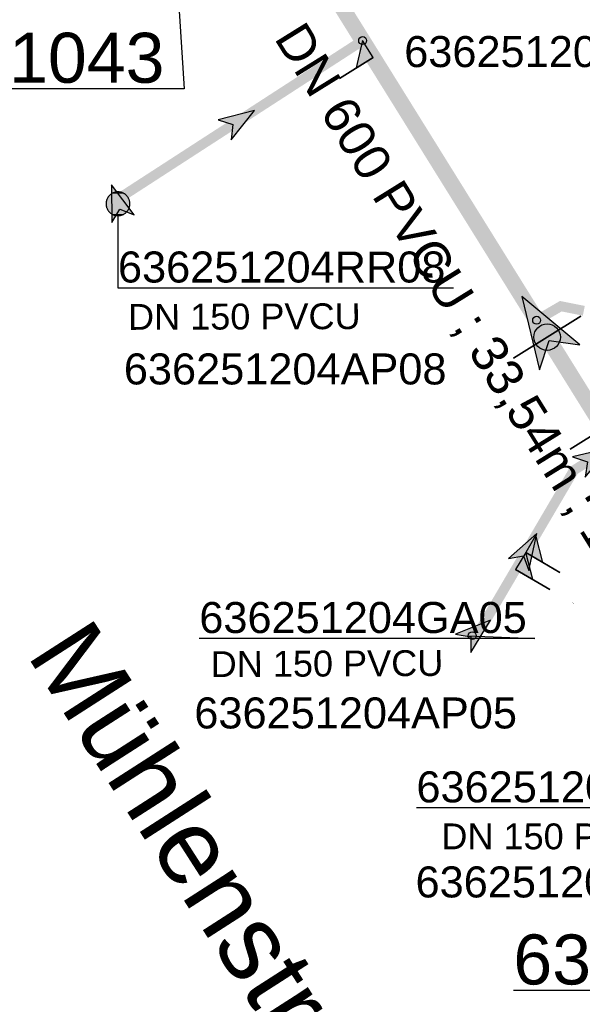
# Model space of a CAD drawing. Extents: x 356718 to 357658, y 5762241 to 5762615.
# Tile 13 of 157: x 356938 to 356952, y 5762337 to 5762361. Entities that reach past the tile are written whole.
import ezdxf
from ezdxf.enums import TextEntityAlignment as Align

# ---------------------------------------------------------------- set-up
doc = ezdxf.new("R2010")
doc.units = 0
doc.header["$MEASUREMENT"] = 0
doc.linetypes.add('AUSGEZOGEN', pattern=[0])
doc.linetypes.add('STRICHPUNKT', pattern=[5, 2, -1, 1, -1])
doc.layers.get('0').update_dxf_attribs({"linetype": 'AUSGEZOGEN'})
for name, color, linetype, true_color in [('111_00131_Symbol', 7, 'AUSGEZOGEN', 0x000000), ('114_00133_Schachtnummer', 7, 'AUSGEZOGEN', 0x000000), ('114_10392_Schachtnummer', 7, 'AUSGEZOGEN', 0x000000), ('121_10376_Haltungen_Mischwasser', 6, 'STRICHPUNKT', 0xff00ff), ('121_10399_Haltungen_Mischwasser', 6, 'STRICHPUNKT', 0xff00ff), ('123_00048_Fliessrichtungspfeil', 7, 'AUSGEZOGEN', 0x000000), ('123_00137_Fliessrichtungspfeil', 7, 'AUSGEZOGEN', 0x000000), ('124_10395_Standard1', 7, 'AUSGEZOGEN', 0x000000), ('124_10626_Standard__Laenge____1', 7, 'AUSGEZOGEN', 0x000000), ('141_10677_Stutzen__alle__aus_DW', 7, 'AUSGEZOGEN', 0x000000), ('141_10868_Stutzen__141_', 7, 'AUSGEZOGEN', 0x000000), ('156_10394_Strassennamen_1_500', 7, 'AUSGEZOGEN', 0x000000)]:
    doc.layers.add(name, color=color, linetype=linetype, true_color=true_color)
doc.styles.add('ARIAL', font='arial.ttf', dxfattribs={"height": 1.5})
doc.styles.get("Standard").update_dxf_attribs({"font": 'arial.ttf', "height": 1})

# ---------------------------------------------------------------- blocks, each defined once
blk = doc.blocks.new('RR')
at = {"color": 0, "linetype": 'AUSGEZOGEN'}
blk.add_lwpolyline([(0.3, 0), (0.3, 0.013), (0.299, 0.025), (0.298, 0.038), (0.296, 0.05), (0.293, 0.063), (0.29, 0.075), (0.287, 0.087), (0.283, 0.099), (0.279, 0.111), (0.274, 0.123), (0.268, 0.134), (0.262, 0.145), (0.256, 0.156), (0.249, 0.167), (0.242, 0.177), (0.234, 0.187), (0.226, 0.197), (0.218, 0.206), (0.209, 0.215), (0.199, 0.224), (0.19, 0.232), (0.18, 0.24), (0.17, 0.247), (0.159, 0.254), (0.148, 0.261), (0.137, 0.267), (0.126, 0.272), (0.114, 0.277), (0.102, 0.282), (0.09, 0.286), (0.078, 0.29), (0.066, 0.293), (0.053, 0.295), (0.041, 0.297), (0.028, 0.299), (0.016, 0.3), (0.003, 0.3), (-0.009, 0.3), (-0.022, 0.299), (-0.035, 0.298), (-0.047, 0.296), (-0.06, 0.294), (-0.072, 0.291), (-0.084, 0.288), (-0.096, 0.284), (-0.108, 0.28), (-0.12, 0.275), (-0.131, 0.27), (-0.143, 0.264), (-0.154, 0.258), (-0.164, 0.251), (-0.175, 0.244), (-0.185, 0.236), (-0.195, 0.228), (-0.204, 0.22), (-0.213, 0.211), (-0.222, 0.202), (-0.23, 0.192), (-0.238, 0.182), (-0.246, 0.172), (-0.253, 0.162), (-0.259, 0.151), (-0.265, 0.14), (-0.271, 0.129), (-0.276, 0.117), (-0.281, 0.105), (-0.285, 0.093), (-0.289, 0.081), (-0.292, 0.069), (-0.295, 0.057), (-0.297, 0.044), (-0.298, 0.032), (-0.299, 0.019), (-0.3, 0.006), (-0.3, -0.006), (-0.299, -0.019), (-0.298, -0.032), (-0.297, -0.044), (-0.295, -0.057), (-0.292, -0.069), (-0.289, -0.081), (-0.285, -0.093), (-0.281, -0.105), (-0.276, -0.117), (-0.271, -0.129), (-0.265, -0.14), (-0.259, -0.151), (-0.253, -0.162), (-0.246, -0.172), (-0.238, -0.182), (-0.23, -0.192), (-0.222, -0.202), (-0.213, -0.211), (-0.204, -0.22), (-0.195, -0.228), (-0.185, -0.236), (-0.175, -0.244), (-0.164, -0.251), (-0.154, -0.258), (-0.143, -0.264), (-0.131, -0.27), (-0.12, -0.275), (-0.108, -0.28), (-0.096, -0.284), (-0.084, -0.288), (-0.072, -0.291), (-0.06, -0.294), (-0.047, -0.296), (-0.035, -0.298), (-0.022, -0.299), (-0.009, -0.3), (0.003, -0.3), (0.016, -0.3), (0.028, -0.299), (0.041, -0.297), (0.053, -0.295), (0.066, -0.293), (0.078, -0.29), (0.09, -0.286), (0.102, -0.282), (0.114, -0.277), (0.126, -0.272), (0.137, -0.267), (0.148, -0.261), (0.159, -0.254), (0.17, -0.247), (0.18, -0.24), (0.19, -0.232), (0.199, -0.224), (0.209, -0.215), (0.218, -0.206), (0.226, -0.197), (0.234, -0.187), (0.242, -0.177), (0.249, -0.167), (0.256, -0.156), (0.262, -0.145), (0.268, -0.134), (0.274, -0.123), (0.279, -0.111), (0.283, -0.099), (0.287, -0.087), (0.29, -0.075), (0.293, -0.063), (0.296, -0.05), (0.298, -0.038), (0.299, -0.025), (0.3, -0.013), (0.3, 0), (0.3, 0)], close=True, dxfattribs=at)
blk.add_lwpolyline([(0.3, 0), (0.3, 0.013), (0.299, 0.025), (0.298, 0.038), (0.296, 0.05), (0.293, 0.063), (0.29, 0.075), (0.287, 0.087), (0.283, 0.099), (0.279, 0.111), (0.274, 0.123), (0.268, 0.134), (0.262, 0.145), (0.256, 0.156), (0.249, 0.167), (0.242, 0.177), (0.234, 0.187), (0.226, 0.197), (0.218, 0.206), (0.209, 0.215), (0.199, 0.224), (0.19, 0.232), (0.18, 0.24), (0.17, 0.247), (0.159, 0.254), (0.148, 0.261), (0.137, 0.267), (0.126, 0.272), (0.114, 0.277), (0.102, 0.282), (0.09, 0.286), (0.078, 0.29), (0.066, 0.293), (0.053, 0.295), (0.041, 0.297), (0.028, 0.299), (0.016, 0.3), (0.003, 0.3), (-0.009, 0.3), (-0.022, 0.299), (-0.035, 0.298), (-0.047, 0.296), (-0.06, 0.294), (-0.072, 0.291), (-0.084, 0.288), (-0.096, 0.284), (-0.108, 0.28), (-0.12, 0.275), (-0.131, 0.27), (-0.143, 0.264), (-0.154, 0.258), (-0.164, 0.251), (-0.175, 0.244), (-0.185, 0.236), (-0.195, 0.228), (-0.204, 0.22), (-0.213, 0.211), (-0.222, 0.202), (-0.23, 0.192), (-0.238, 0.182), (-0.246, 0.172), (-0.253, 0.162), (-0.259, 0.151), (-0.265, 0.14), (-0.271, 0.129), (-0.276, 0.117), (-0.281, 0.105), (-0.285, 0.093), (-0.289, 0.081), (-0.292, 0.069), (-0.295, 0.057), (-0.297, 0.044), (-0.298, 0.032), (-0.299, 0.019), (-0.3, 0.006), (-0.3, -0.006), (-0.299, -0.019), (-0.298, -0.032), (-0.297, -0.044), (-0.295, -0.057), (-0.292, -0.069), (-0.289, -0.081), (-0.285, -0.093), (-0.281, -0.105), (-0.276, -0.117), (-0.271, -0.129), (-0.265, -0.14), (-0.259, -0.151), (-0.253, -0.162), (-0.246, -0.172), (-0.238, -0.182), (-0.23, -0.192), (-0.222, -0.202), (-0.213, -0.211), (-0.204, -0.22), (-0.195, -0.228), (-0.185, -0.236), (-0.175, -0.244), (-0.164, -0.251), (-0.154, -0.258), (-0.143, -0.264), (-0.131, -0.27), (-0.12, -0.275), (-0.108, -0.28), (-0.096, -0.284), (-0.084, -0.288), (-0.072, -0.291), (-0.06, -0.294), (-0.047, -0.296), (-0.035, -0.298), (-0.022, -0.299), (-0.009, -0.3), (0.003, -0.3), (0.016, -0.3), (0.028, -0.299), (0.041, -0.297), (0.053, -0.295), (0.066, -0.293), (0.078, -0.29), (0.09, -0.286), (0.102, -0.282), (0.114, -0.277), (0.126, -0.272), (0.137, -0.267), (0.148, -0.261), (0.159, -0.254), (0.17, -0.247), (0.18, -0.24), (0.19, -0.232), (0.199, -0.224), (0.209, -0.215), (0.218, -0.206), (0.226, -0.197), (0.234, -0.187), (0.242, -0.177), (0.249, -0.167), (0.256, -0.156), (0.262, -0.145), (0.268, -0.134), (0.274, -0.123), (0.279, -0.111), (0.283, -0.099), (0.287, -0.087), (0.29, -0.075), (0.293, -0.063), (0.296, -0.05), (0.298, -0.038), (0.299, -0.025), (0.3, -0.013), (0.3, 0), (0.3, 0)], close=True, dxfattribs=at)
at = {"color": 0}
for points in [[(-0.169, 0.247), (0.17, 0.247), (-0.164, 0.251)], [(-0.169, 0.247), (0.17, 0.247), (-0.164, 0.251)], [(-0.164, 0.251), (0.164, 0.251), (-0.159, 0.254)], [(-0.164, 0.251), (0.164, 0.251), (-0.159, 0.254)], [(0.17, 0.247), (-0.164, 0.251), (0.164, 0.251)], [(0.17, 0.247), (-0.164, 0.251), (0.164, 0.251)], [(-0.159, 0.254), (0.159, 0.254), (-0.154, 0.258)], [(-0.159, 0.254), (0.159, 0.254), (-0.154, 0.258)], [(0.164, 0.251), (-0.159, 0.254), (0.159, 0.254)], [(0.164, 0.251), (-0.159, 0.254), (0.159, 0.254)], [(-0.154, 0.258), (0.154, 0.258), (-0.148, 0.261)], [(-0.154, 0.258), (0.154, 0.258), (-0.148, 0.261)], [(0.159, 0.254), (-0.154, 0.258), (0.154, 0.258)], [(0.159, 0.254), (-0.154, 0.258), (0.154, 0.258)], [(-0.148, 0.261), (0.148, 0.261), (-0.143, 0.264)], [(-0.148, 0.261), (0.148, 0.261), (-0.143, 0.264)], [(0.154, 0.258), (-0.148, 0.261), (0.148, 0.261)], [(0.154, 0.258), (-0.148, 0.261), (0.148, 0.261)], [(-0.143, 0.264), (0.142, 0.264), (-0.137, 0.267)], [(-0.143, 0.264), (0.142, 0.264), (-0.137, 0.267)], [(0.148, 0.261), (-0.143, 0.264), (0.142, 0.264)], [(0.148, 0.261), (-0.143, 0.264), (0.142, 0.264)], [(-0.137, 0.267), (0.137, 0.267), (-0.131, 0.27)], [(-0.137, 0.267), (0.137, 0.267), (-0.131, 0.27)], [(0.142, 0.264), (-0.137, 0.267), (0.137, 0.267)], [(0.142, 0.264), (-0.137, 0.267), (0.137, 0.267)], [(-0.131, 0.27), (0.131, 0.27), (-0.126, 0.272)], [(-0.131, 0.27), (0.131, 0.27), (-0.126, 0.272)], [(0.137, 0.267), (-0.131, 0.27), (0.131, 0.27)], [(0.137, 0.267), (-0.131, 0.27), (0.131, 0.27)], [(-0.126, 0.272), (0.126, 0.272), (-0.12, 0.275)], [(-0.126, 0.272), (0.126, 0.272), (-0.12, 0.275)], [(0.131, 0.27), (-0.126, 0.272), (0.126, 0.272)], [(0.131, 0.27), (-0.126, 0.272), (0.126, 0.272)], [(-0.12, 0.275), (0.12, 0.275), (-0.114, 0.277)], [(-0.12, 0.275), (0.12, 0.275), (-0.114, 0.277)], [(0.126, 0.272), (-0.12, 0.275), (0.12, 0.275)], [(0.126, 0.272), (-0.12, 0.275), (0.12, 0.275)], [(-0.114, 0.277), (0.114, 0.277), (-0.108, 0.28)], [(-0.114, 0.277), (0.114, 0.277), (-0.108, 0.28)], [(0.12, 0.275), (-0.114, 0.277), (0.114, 0.277)], [(0.12, 0.275), (-0.114, 0.277), (0.114, 0.277)], [(-0.108, 0.28), (0.108, 0.28), (-0.102, 0.282)], [(-0.108, 0.28), (0.108, 0.28), (-0.102, 0.282)], [(0.114, 0.277), (-0.108, 0.28), (0.108, 0.28)], [(0.114, 0.277), (-0.108, 0.28), (0.108, 0.28)], [(-0.102, 0.282), (0.102, 0.282), (-0.096, 0.284)], [(-0.102, 0.282), (0.102, 0.282), (-0.096, 0.284)], [(0.108, 0.28), (-0.102, 0.282), (0.102, 0.282)], [(0.108, 0.28), (-0.102, 0.282), (0.102, 0.282)], [(-0.096, 0.284), (0.096, 0.284), (-0.09, 0.286)], [(-0.096, 0.284), (0.096, 0.284), (-0.09, 0.286)], [(0.102, 0.282), (-0.096, 0.284), (0.096, 0.284)], [(0.102, 0.282), (-0.096, 0.284), (0.096, 0.284)], [(-0.09, 0.286), (0.09, 0.286), (-0.084, 0.288)], [(-0.09, 0.286), (0.09, 0.286), (-0.084, 0.288)], [(0.096, 0.284), (-0.09, 0.286), (0.09, 0.286)], [(0.096, 0.284), (-0.09, 0.286), (0.09, 0.286)], [(-0.084, 0.288), (0.084, 0.288), (-0.078, 0.29)], [(-0.084, 0.288), (0.084, 0.288), (-0.078, 0.29)], [(0.09, 0.286), (-0.084, 0.288), (0.084, 0.288)], [(0.09, 0.286), (-0.084, 0.288), (0.084, 0.288)], [(-0.078, 0.29), (0.078, 0.29), (-0.072, 0.291)], [(-0.078, 0.29), (0.078, 0.29), (-0.072, 0.291)], [(0.084, 0.288), (-0.078, 0.29), (0.078, 0.29)], [(0.084, 0.288), (-0.078, 0.29), (0.078, 0.29)], [(-0.072, 0.291), (0.072, 0.291), (-0.066, 0.293)], [(-0.072, 0.291), (0.072, 0.291), (-0.066, 0.293)], [(0.078, 0.29), (-0.072, 0.291), (0.072, 0.291)], [(0.078, 0.29), (-0.072, 0.291), (0.072, 0.291)], [(-0.066, 0.293), (0.066, 0.293), (-0.06, 0.294)], [(-0.066, 0.293), (0.066, 0.293), (-0.06, 0.294)], [(0.072, 0.291), (-0.066, 0.293), (0.066, 0.293)], [(0.072, 0.291), (-0.066, 0.293), (0.066, 0.293)], [(-0.06, 0.294), (0.059, 0.294), (-0.053, 0.295)], [(-0.06, 0.294), (0.059, 0.294), (-0.053, 0.295)], [(0.066, 0.293), (-0.06, 0.294), (0.059, 0.294)], [(0.066, 0.293), (-0.06, 0.294), (0.059, 0.294)], [(-0.053, 0.295), (0.053, 0.295), (-0.047, 0.296)], [(-0.053, 0.295), (0.053, 0.295), (-0.047, 0.296)], [(0.059, 0.294), (-0.053, 0.295), (0.053, 0.295)], [(0.059, 0.294), (-0.053, 0.295), (0.053, 0.295)], [(-0.047, 0.296), (0.047, 0.296), (-0.04, 0.297)], [(-0.047, 0.296), (0.047, 0.296), (-0.04, 0.297)], [(0.053, 0.295), (-0.047, 0.296), (0.047, 0.296)], [(0.053, 0.295), (-0.047, 0.296), (0.047, 0.296)], [(-0.04, 0.297), (0.041, 0.297), (-0.035, 0.298)], [(-0.04, 0.297), (0.041, 0.297), (-0.035, 0.298)], [(0.047, 0.296), (-0.04, 0.297), (0.041, 0.297)], [(0.047, 0.296), (-0.04, 0.297), (0.041, 0.297)], [(-0.035, 0.298), (0.034, 0.298), (-0.028, 0.299)], [(-0.035, 0.298), (0.034, 0.298), (-0.028, 0.299)], [(0.041, 0.297), (-0.035, 0.298), (0.034, 0.298)], [(0.041, 0.297), (-0.035, 0.298), (0.034, 0.298)], [(0.034, 0.298), (-0.028, 0.299), (0.028, 0.299)], [(-0.028, 0.299), (0.028, 0.299), (-0.022, 0.299)], [(0.034, 0.298), (-0.028, 0.299), (0.028, 0.299)], [(-0.028, 0.299), (0.028, 0.299), (-0.022, 0.299)], [(-0.022, 0.299), (0.021, 0.299), (-0.015, 0.3)], [(-0.022, 0.299), (0.021, 0.299), (-0.015, 0.3)], [(0.028, 0.299), (-0.022, 0.299), (0.021, 0.299)], [(0.028, 0.299), (-0.022, 0.299), (0.021, 0.299)], [(0.021, 0.299), (-0.015, 0.3), (0.016, 0.3)], [(-0.015, 0.3), (0.016, 0.3), (-0.009, 0.3)], [(0.021, 0.299), (-0.015, 0.3), (0.016, 0.3)], [(-0.015, 0.3), (0.016, 0.3), (-0.009, 0.3)], [(0.016, 0.3), (-0.009, 0.3), (0.007, 0.3)], [(-0.009, 0.3), (0.007, 0.3), (0.003, 0.3)], [(0.016, 0.3), (-0.009, 0.3), (0.007, 0.3)], [(-0.009, 0.3), (0.007, 0.3), (0.003, 0.3)], [(-0.3, 0.013), (0.3, 0.013), (-0.299, 0.019)], [(-0.3, 0.013), (0.3, 0.013), (-0.299, 0.019)], [(-0.3, 0.006), (0.3, 0.006), (-0.3, 0.013)], [(0.3, 0.006), (-0.3, 0.013), (0.3, 0.013)], [(-0.3, 0.006), (0.3, 0.006), (-0.3, 0.013)], [(0.3, 0.006), (-0.3, 0.013), (0.3, 0.013)], [(-0.3, 0), (0.3, 0), (-0.3, 0.006)], [(0.3, 0), (-0.3, 0.006), (0.3, 0.006)], [(-0.3, 0), (0.3, 0), (-0.3, 0.006)], [(0.3, 0), (-0.3, 0.006), (0.3, 0.006)], [(0.3, -0.006), (-0.3, -0.006), (0.3, 0)], [(-0.3, -0.006), (0.3, 0), (-0.3, 0)], [(0.3, -0.006), (-0.3, -0.006), (0.3, 0)], [(-0.3, -0.006), (0.3, 0), (-0.3, 0)], [(-0.299, 0.025), (0.299, 0.025), (-0.298, 0.032)], [(-0.299, 0.025), (0.299, 0.025), (-0.298, 0.032)], [(-0.299, 0.019), (0.299, 0.019), (-0.299, 0.025)], [(0.299, 0.019), (-0.299, 0.025), (0.299, 0.025)], [(-0.299, 0.019), (0.299, 0.019), (-0.299, 0.025)], [(0.299, 0.019), (-0.299, 0.025), (0.299, 0.025)], [(0.3, 0.013), (-0.299, 0.019), (0.299, 0.019)], [(0.3, 0.013), (-0.299, 0.019), (0.299, 0.019)], [(-0.298, 0.038), (0.298, 0.038), (-0.297, 0.044)], [(-0.298, 0.038), (0.298, 0.038), (-0.297, 0.044)], [(-0.298, 0.032), (0.298, 0.032), (-0.298, 0.038)], [(0.298, 0.032), (-0.298, 0.038), (0.298, 0.038)], [(-0.298, 0.032), (0.298, 0.032), (-0.298, 0.038)], [(0.298, 0.032), (-0.298, 0.038), (0.298, 0.038)], [(0.299, 0.025), (-0.298, 0.032), (0.298, 0.032)], [(0.299, 0.025), (-0.298, 0.032), (0.298, 0.032)], [(-0.297, 0.044), (0.297, 0.044), (-0.296, 0.05)], [(-0.297, 0.044), (0.297, 0.044), (-0.296, 0.05)], [(0.298, 0.038), (-0.297, 0.044), (0.297, 0.044)], [(0.298, 0.038), (-0.297, 0.044), (0.297, 0.044)], [(-0.296, 0.05), (0.296, 0.05), (-0.295, 0.057)], [(-0.296, 0.05), (0.296, 0.05), (-0.295, 0.057)], [(0.297, 0.044), (-0.296, 0.05), (0.296, 0.05)], [(0.297, 0.044), (-0.296, 0.05), (0.296, 0.05)], [(-0.295, 0.057), (0.295, 0.057), (-0.293, 0.063)], [(-0.295, 0.057), (0.295, 0.057), (-0.293, 0.063)], [(0.296, 0.05), (-0.295, 0.057), (0.295, 0.057)], [(0.296, 0.05), (-0.295, 0.057), (0.295, 0.057)], [(-0.293, 0.063), (0.293, 0.063), (-0.292, 0.069)], [(-0.293, 0.063), (0.293, 0.063), (-0.292, 0.069)], [(0.295, 0.057), (-0.293, 0.063), (0.293, 0.063)], [(0.295, 0.057), (-0.293, 0.063), (0.293, 0.063)], [(-0.292, 0.069), (0.292, 0.069), (-0.29, 0.075)], [(-0.292, 0.069), (0.292, 0.069), (-0.29, 0.075)], [(0.293, 0.063), (-0.292, 0.069), (0.292, 0.069)], [(0.293, 0.063), (-0.292, 0.069), (0.292, 0.069)], [(-0.29, 0.075), (0.29, 0.075), (-0.289, 0.081)], [(-0.29, 0.075), (0.29, 0.075), (-0.289, 0.081)], [(0.292, 0.069), (-0.29, 0.075), (0.29, 0.075)], [(0.292, 0.069), (-0.29, 0.075), (0.29, 0.075)], [(-0.289, 0.081), (0.289, 0.081), (-0.287, 0.087)], [(-0.289, 0.081), (0.289, 0.081), (-0.287, 0.087)], [(0.29, 0.075), (-0.289, 0.081), (0.289, 0.081)], [(0.29, 0.075), (-0.289, 0.081), (0.289, 0.081)], [(-0.287, 0.087), (0.287, 0.087), (-0.285, 0.093)], [(-0.287, 0.087), (0.287, 0.087), (-0.285, 0.093)], [(0.289, 0.081), (-0.287, 0.087), (0.287, 0.087)], [(0.289, 0.081), (-0.287, 0.087), (0.287, 0.087)], [(-0.285, 0.093), (0.285, 0.093), (-0.283, 0.099)], [(-0.285, 0.093), (0.285, 0.093), (-0.283, 0.099)], [(0.287, 0.087), (-0.285, 0.093), (0.285, 0.093)], [(0.287, 0.087), (-0.285, 0.093), (0.285, 0.093)], [(-0.283, 0.099), (0.283, 0.099), (-0.281, 0.105)], [(-0.283, 0.099), (0.283, 0.099), (-0.281, 0.105)], [(0.285, 0.093), (-0.283, 0.099), (0.283, 0.099)], [(0.285, 0.093), (-0.283, 0.099), (0.283, 0.099)], [(-0.281, 0.105), (0.281, 0.105), (-0.279, 0.111)], [(-0.281, 0.105), (0.281, 0.105), (-0.279, 0.111)], [(0.283, 0.099), (-0.281, 0.105), (0.281, 0.105)], [(0.283, 0.099), (-0.281, 0.105), (0.281, 0.105)], [(-0.279, 0.111), (0.279, 0.111), (-0.276, 0.117)], [(-0.279, 0.111), (0.279, 0.111), (-0.276, 0.117)], [(0.281, 0.105), (-0.279, 0.111), (0.279, 0.111)], [(0.281, 0.105), (-0.279, 0.111), (0.279, 0.111)], [(-0.276, 0.117), (0.276, 0.117), (-0.274, 0.123)], [(-0.276, 0.117), (0.276, 0.117), (-0.274, 0.123)], [(0.279, 0.111), (-0.276, 0.117), (0.276, 0.117)], [(0.279, 0.111), (-0.276, 0.117), (0.276, 0.117)], [(-0.274, 0.123), (0.274, 0.123), (-0.271, 0.129)], [(-0.274, 0.123), (0.274, 0.123), (-0.271, 0.129)], [(0.276, 0.117), (-0.274, 0.123), (0.274, 0.123)], [(0.276, 0.117), (-0.274, 0.123), (0.274, 0.123)], [(-0.271, 0.129), (0.271, 0.129), (-0.268, 0.134)], [(-0.271, 0.129), (0.271, 0.129), (-0.268, 0.134)], [(0.274, 0.123), (-0.271, 0.129), (0.271, 0.129)], [(0.274, 0.123), (-0.271, 0.129), (0.271, 0.129)], [(-0.268, 0.134), (0.268, 0.134), (-0.265, 0.14)], [(-0.268, 0.134), (0.268, 0.134), (-0.265, 0.14)], [(0.271, 0.129), (-0.268, 0.134), (0.268, 0.134)], [(0.271, 0.129), (-0.268, 0.134), (0.268, 0.134)], [(-0.265, 0.14), (0.265, 0.14), (-0.262, 0.145)], [(-0.265, 0.14), (0.265, 0.14), (-0.262, 0.145)], [(0.268, 0.134), (-0.265, 0.14), (0.265, 0.14)], [(0.268, 0.134), (-0.265, 0.14), (0.265, 0.14)], [(-0.262, 0.145), (0.262, 0.145), (-0.259, 0.151)], [(-0.262, 0.145), (0.262, 0.145), (-0.259, 0.151)], [(0.265, 0.14), (-0.262, 0.145), (0.262, 0.145)], [(0.265, 0.14), (-0.262, 0.145), (0.262, 0.145)], [(-0.259, 0.151), (0.259, 0.151), (-0.256, 0.156)], [(-0.259, 0.151), (0.259, 0.151), (-0.256, 0.156)], [(0.262, 0.145), (-0.259, 0.151), (0.259, 0.151)], [(0.262, 0.145), (-0.259, 0.151), (0.259, 0.151)], [(-0.256, 0.156), (0.256, 0.156), (-0.253, 0.162)], [(-0.256, 0.156), (0.256, 0.156), (-0.253, 0.162)], [(0.259, 0.151), (-0.256, 0.156), (0.256, 0.156)], [(0.259, 0.151), (-0.256, 0.156), (0.256, 0.156)], [(-0.253, 0.162), (0.253, 0.162), (-0.249, 0.167)], [(-0.253, 0.162), (0.253, 0.162), (-0.249, 0.167)], [(0.256, 0.156), (-0.253, 0.162), (0.253, 0.162)], [(0.256, 0.156), (-0.253, 0.162), (0.253, 0.162)], [(-0.249, 0.167), (0.249, 0.167), (-0.246, 0.172)], [(-0.249, 0.167), (0.249, 0.167), (-0.246, 0.172)], [(0.253, 0.162), (-0.249, 0.167), (0.249, 0.167)], [(0.253, 0.162), (-0.249, 0.167), (0.249, 0.167)], [(-0.246, 0.172), (0.246, 0.172), (-0.242, 0.177)], [(-0.246, 0.172), (0.246, 0.172), (-0.242, 0.177)], [(0.249, 0.167), (-0.246, 0.172), (0.246, 0.172)], [(0.249, 0.167), (-0.246, 0.172), (0.246, 0.172)], [(-0.242, 0.177), (0.242, 0.177), (-0.238, 0.182)], [(-0.242, 0.177), (0.242, 0.177), (-0.238, 0.182)], [(0.246, 0.172), (-0.242, 0.177), (0.242, 0.177)], [(0.246, 0.172), (-0.242, 0.177), (0.242, 0.177)], [(-0.238, 0.182), (0.238, 0.182), (-0.234, 0.187)], [(-0.238, 0.182), (0.238, 0.182), (-0.234, 0.187)], [(0.242, 0.177), (-0.238, 0.182), (0.238, 0.182)], [(0.242, 0.177), (-0.238, 0.182), (0.238, 0.182)], [(-0.234, 0.187), (0.234, 0.187), (-0.23, 0.192)], [(-0.234, 0.187), (0.234, 0.187), (-0.23, 0.192)], [(0.238, 0.182), (-0.234, 0.187), (0.234, 0.187)], [(0.238, 0.182), (-0.234, 0.187), (0.234, 0.187)], [(-0.23, 0.192), (0.23, 0.192), (-0.226, 0.197)], [(-0.23, 0.192), (0.23, 0.192), (-0.226, 0.197)], [(0.234, 0.187), (-0.23, 0.192), (0.23, 0.192)], [(0.234, 0.187), (-0.23, 0.192), (0.23, 0.192)], [(-0.226, 0.197), (0.226, 0.197), (-0.222, 0.202)], [(-0.226, 0.197), (0.226, 0.197), (-0.222, 0.202)], [(0.23, 0.192), (-0.226, 0.197), (0.226, 0.197)], [(0.23, 0.192), (-0.226, 0.197), (0.226, 0.197)], [(-0.222, 0.202), (0.222, 0.202), (-0.218, 0.206)], [(-0.222, 0.202), (0.222, 0.202), (-0.218, 0.206)], [(0.226, 0.197), (-0.222, 0.202), (0.222, 0.202)], [(0.226, 0.197), (-0.222, 0.202), (0.222, 0.202)], [(-0.218, 0.206), (0.218, 0.206), (-0.213, 0.211)], [(-0.218, 0.206), (0.218, 0.206), (-0.213, 0.211)], [(0.222, 0.202), (-0.218, 0.206), (0.218, 0.206)], [(0.222, 0.202), (-0.218, 0.206), (0.218, 0.206)], [(-0.213, 0.211), (0.213, 0.211), (-0.209, 0.215)], [(-0.213, 0.211), (0.213, 0.211), (-0.209, 0.215)], [(0.218, 0.206), (-0.213, 0.211), (0.213, 0.211)], [(0.218, 0.206), (-0.213, 0.211), (0.213, 0.211)], [(-0.209, 0.215), (0.209, 0.215), (-0.204, 0.22)], [(-0.209, 0.215), (0.209, 0.215), (-0.204, 0.22)], [(0.213, 0.211), (-0.209, 0.215), (0.209, 0.215)], [(0.213, 0.211), (-0.209, 0.215), (0.209, 0.215)], [(-0.204, 0.22), (0.204, 0.22), (-0.199, 0.224)], [(-0.204, 0.22), (0.204, 0.22), (-0.199, 0.224)], [(0.209, 0.215), (-0.204, 0.22), (0.204, 0.22)], [(0.209, 0.215), (-0.204, 0.22), (0.204, 0.22)], [(-0.199, 0.224), (0.199, 0.224), (-0.195, 0.228)], [(-0.199, 0.224), (0.199, 0.224), (-0.195, 0.228)], [(0.204, 0.22), (-0.199, 0.224), (0.199, 0.224)], [(0.204, 0.22), (-0.199, 0.224), (0.199, 0.224)], [(-0.195, 0.228), (0.195, 0.228), (-0.19, 0.232)], [(-0.195, 0.228), (0.195, 0.228), (-0.19, 0.232)], [(0.199, 0.224), (-0.195, 0.228), (0.195, 0.228)], [(0.199, 0.224), (-0.195, 0.228), (0.195, 0.228)], [(-0.19, 0.232), (0.19, 0.232), (-0.185, 0.236)], [(-0.19, 0.232), (0.19, 0.232), (-0.185, 0.236)], [(0.195, 0.228), (-0.19, 0.232), (0.19, 0.232)], [(0.195, 0.228), (-0.19, 0.232), (0.19, 0.232)], [(-0.185, 0.236), (0.185, 0.236), (-0.18, 0.24)], [(-0.185, 0.236), (0.185, 0.236), (-0.18, 0.24)], [(0.19, 0.232), (-0.185, 0.236), (0.185, 0.236)], [(0.19, 0.232), (-0.185, 0.236), (0.185, 0.236)], [(-0.18, 0.24), (0.18, 0.24), (-0.175, 0.244)], [(-0.18, 0.24), (0.18, 0.24), (-0.175, 0.244)], [(0.185, 0.236), (-0.18, 0.24), (0.18, 0.24)], [(0.185, 0.236), (-0.18, 0.24), (0.18, 0.24)], [(-0.175, 0.244), (0.175, 0.244), (-0.169, 0.247)], [(-0.175, 0.244), (0.175, 0.244), (-0.169, 0.247)], [(0.18, 0.24), (-0.175, 0.244), (0.175, 0.244)], [(0.18, 0.24), (-0.175, 0.244), (0.175, 0.244)], [(0.175, 0.244), (-0.169, 0.247), (0.17, 0.247)], [(0.175, 0.244), (-0.169, 0.247), (0.17, 0.247)], [(0.3, 0), (0.3, 0), (0.3, 0)], [(0.3, 0), (0.3, 0), (0.3, 0)], [(0.3, 0), (0.3, 0), (0.3, 0)], [(0.3, 0), (0.3, 0), (0.3, 0)], [(0.3, -0.013), (-0.3, -0.013), (0.3, -0.006)], [(-0.3, -0.013), (0.3, -0.006), (-0.3, -0.006)], [(0.3, -0.013), (-0.3, -0.013), (0.3, -0.006)], [(-0.3, -0.013), (0.3, -0.006), (-0.3, -0.006)], [(-0.299, -0.019), (0.3, -0.013), (-0.3, -0.013)], [(-0.299, -0.019), (0.3, -0.013), (-0.3, -0.013)], [(0.299, -0.019), (-0.299, -0.019), (0.3, -0.013)], [(0.299, -0.019), (-0.299, -0.019), (0.3, -0.013)], [(0.299, -0.025), (-0.299, -0.025), (0.299, -0.019)], [(-0.299, -0.025), (0.299, -0.019), (-0.299, -0.019)], [(0.299, -0.025), (-0.299, -0.025), (0.299, -0.019)], [(-0.299, -0.025), (0.299, -0.019), (-0.299, -0.019)], [(-0.298, -0.032), (0.299, -0.025), (-0.299, -0.025)], [(-0.298, -0.032), (0.299, -0.025), (-0.299, -0.025)], [(0.298, -0.032), (-0.298, -0.032), (0.299, -0.025)], [(0.298, -0.032), (-0.298, -0.032), (0.299, -0.025)], [(0.298, -0.038), (-0.298, -0.038), (0.298, -0.032)], [(-0.298, -0.038), (0.298, -0.032), (-0.298, -0.032)], [(0.298, -0.038), (-0.298, -0.038), (0.298, -0.032)], [(-0.298, -0.038), (0.298, -0.032), (-0.298, -0.032)], [(-0.297, -0.044), (0.298, -0.038), (-0.298, -0.038)], [(-0.297, -0.044), (0.298, -0.038), (-0.298, -0.038)], [(0.297, -0.044), (-0.297, -0.044), (0.298, -0.038)], [(0.297, -0.044), (-0.297, -0.044), (0.298, -0.038)], [(-0.296, -0.05), (0.297, -0.044), (-0.297, -0.044)], [(-0.296, -0.05), (0.297, -0.044), (-0.297, -0.044)], [(0.296, -0.05), (-0.296, -0.05), (0.297, -0.044)], [(0.296, -0.05), (-0.296, -0.05), (0.297, -0.044)], [(-0.295, -0.057), (0.296, -0.05), (-0.296, -0.05)], [(-0.295, -0.057), (0.296, -0.05), (-0.296, -0.05)], [(0.295, -0.057), (-0.295, -0.057), (0.296, -0.05)], [(0.295, -0.057), (-0.295, -0.057), (0.296, -0.05)], [(-0.293, -0.063), (0.295, -0.057), (-0.295, -0.057)], [(-0.293, -0.063), (0.295, -0.057), (-0.295, -0.057)], [(0.293, -0.063), (-0.293, -0.063), (0.295, -0.057)], [(0.293, -0.063), (-0.293, -0.063), (0.295, -0.057)], [(-0.292, -0.069), (0.293, -0.063), (-0.293, -0.063)], [(-0.292, -0.069), (0.293, -0.063), (-0.293, -0.063)], [(0.292, -0.069), (-0.292, -0.069), (0.293, -0.063)], [(0.292, -0.069), (-0.292, -0.069), (0.293, -0.063)], [(-0.29, -0.075), (0.292, -0.069), (-0.292, -0.069)], [(-0.29, -0.075), (0.292, -0.069), (-0.292, -0.069)], [(0.29, -0.075), (-0.29, -0.075), (0.292, -0.069)], [(0.29, -0.075), (-0.29, -0.075), (0.292, -0.069)], [(-0.289, -0.081), (0.29, -0.075), (-0.29, -0.075)], [(-0.289, -0.081), (0.29, -0.075), (-0.29, -0.075)], [(0.289, -0.081), (-0.289, -0.081), (0.29, -0.075)], [(0.289, -0.081), (-0.289, -0.081), (0.29, -0.075)], [(-0.287, -0.087), (0.289, -0.081), (-0.289, -0.081)], [(-0.287, -0.087), (0.289, -0.081), (-0.289, -0.081)], [(0.287, -0.087), (-0.287, -0.087), (0.289, -0.081)], [(0.287, -0.087), (-0.287, -0.087), (0.289, -0.081)], [(-0.285, -0.093), (0.287, -0.087), (-0.287, -0.087)], [(-0.285, -0.093), (0.287, -0.087), (-0.287, -0.087)], [(0.285, -0.093), (-0.285, -0.093), (0.287, -0.087)], [(0.285, -0.093), (-0.285, -0.093), (0.287, -0.087)], [(-0.283, -0.099), (0.285, -0.093), (-0.285, -0.093)], [(-0.283, -0.099), (0.285, -0.093), (-0.285, -0.093)], [(0.283, -0.099), (-0.283, -0.099), (0.285, -0.093)], [(0.283, -0.099), (-0.283, -0.099), (0.285, -0.093)], [(-0.281, -0.105), (0.283, -0.099), (-0.283, -0.099)], [(-0.281, -0.105), (0.283, -0.099), (-0.283, -0.099)], [(0.281, -0.105), (-0.281, -0.105), (0.283, -0.099)], [(0.281, -0.105), (-0.281, -0.105), (0.283, -0.099)], [(-0.279, -0.111), (0.281, -0.105), (-0.281, -0.105)], [(-0.279, -0.111), (0.281, -0.105), (-0.281, -0.105)], [(0.279, -0.111), (-0.279, -0.111), (0.281, -0.105)], [(0.279, -0.111), (-0.279, -0.111), (0.281, -0.105)], [(-0.276, -0.117), (0.279, -0.111), (-0.279, -0.111)], [(-0.276, -0.117), (0.279, -0.111), (-0.279, -0.111)], [(0.276, -0.117), (-0.276, -0.117), (0.279, -0.111)], [(0.276, -0.117), (-0.276, -0.117), (0.279, -0.111)], [(-0.274, -0.123), (0.276, -0.117), (-0.276, -0.117)], [(-0.274, -0.123), (0.276, -0.117), (-0.276, -0.117)], [(0.274, -0.123), (-0.274, -0.123), (0.276, -0.117)], [(0.274, -0.123), (-0.274, -0.123), (0.276, -0.117)], [(-0.271, -0.129), (0.274, -0.123), (-0.274, -0.123)], [(-0.271, -0.129), (0.274, -0.123), (-0.274, -0.123)], [(0.271, -0.129), (-0.271, -0.129), (0.274, -0.123)], [(0.271, -0.129), (-0.271, -0.129), (0.274, -0.123)], [(-0.268, -0.134), (0.271, -0.129), (-0.271, -0.129)], [(-0.268, -0.134), (0.271, -0.129), (-0.271, -0.129)], [(0.268, -0.134), (-0.268, -0.134), (0.271, -0.129)], [(0.268, -0.134), (-0.268, -0.134), (0.271, -0.129)], [(-0.265, -0.14), (0.268, -0.134), (-0.268, -0.134)], [(-0.265, -0.14), (0.268, -0.134), (-0.268, -0.134)], [(0.265, -0.14), (-0.265, -0.14), (0.268, -0.134)], [(0.265, -0.14), (-0.265, -0.14), (0.268, -0.134)], [(-0.262, -0.145), (0.265, -0.14), (-0.265, -0.14)], [(-0.262, -0.145), (0.265, -0.14), (-0.265, -0.14)], [(0.262, -0.145), (-0.262, -0.145), (0.265, -0.14)], [(0.262, -0.145), (-0.262, -0.145), (0.265, -0.14)], [(-0.259, -0.151), (0.262, -0.145), (-0.262, -0.145)], [(-0.259, -0.151), (0.262, -0.145), (-0.262, -0.145)], [(0.259, -0.151), (-0.259, -0.151), (0.262, -0.145)], [(0.259, -0.151), (-0.259, -0.151), (0.262, -0.145)], [(-0.256, -0.156), (0.259, -0.151), (-0.259, -0.151)], [(-0.256, -0.156), (0.259, -0.151), (-0.259, -0.151)], [(0.256, -0.156), (-0.256, -0.156), (0.259, -0.151)], [(0.256, -0.156), (-0.256, -0.156), (0.259, -0.151)], [(-0.253, -0.162), (0.256, -0.156), (-0.256, -0.156)], [(-0.253, -0.162), (0.256, -0.156), (-0.256, -0.156)], [(0.253, -0.162), (-0.253, -0.162), (0.256, -0.156)], [(0.253, -0.162), (-0.253, -0.162), (0.256, -0.156)], [(-0.249, -0.167), (0.253, -0.162), (-0.253, -0.162)], [(-0.249, -0.167), (0.253, -0.162), (-0.253, -0.162)], [(0.249, -0.167), (-0.249, -0.167), (0.253, -0.162)], [(0.249, -0.167), (-0.249, -0.167), (0.253, -0.162)], [(-0.246, -0.172), (0.249, -0.167), (-0.249, -0.167)], [(-0.246, -0.172), (0.249, -0.167), (-0.249, -0.167)], [(0.246, -0.172), (-0.246, -0.172), (0.249, -0.167)], [(0.246, -0.172), (-0.246, -0.172), (0.249, -0.167)], [(-0.242, -0.177), (0.246, -0.172), (-0.246, -0.172)], [(-0.242, -0.177), (0.246, -0.172), (-0.246, -0.172)], [(0.242, -0.177), (-0.242, -0.177), (0.246, -0.172)], [(0.242, -0.177), (-0.242, -0.177), (0.246, -0.172)], [(-0.238, -0.182), (0.242, -0.177), (-0.242, -0.177)], [(-0.238, -0.182), (0.242, -0.177), (-0.242, -0.177)], [(0.238, -0.182), (-0.238, -0.182), (0.242, -0.177)], [(0.238, -0.182), (-0.238, -0.182), (0.242, -0.177)], [(-0.234, -0.187), (0.238, -0.182), (-0.238, -0.182)], [(-0.234, -0.187), (0.238, -0.182), (-0.238, -0.182)], [(0.234, -0.187), (-0.234, -0.187), (0.238, -0.182)], [(0.234, -0.187), (-0.234, -0.187), (0.238, -0.182)], [(-0.23, -0.192), (0.234, -0.187), (-0.234, -0.187)], [(-0.23, -0.192), (0.234, -0.187), (-0.234, -0.187)], [(0.23, -0.192), (-0.23, -0.192), (0.234, -0.187)], [(0.23, -0.192), (-0.23, -0.192), (0.234, -0.187)], [(-0.226, -0.197), (0.23, -0.192), (-0.23, -0.192)], [(-0.226, -0.197), (0.23, -0.192), (-0.23, -0.192)], [(0.226, -0.197), (-0.226, -0.197), (0.23, -0.192)], [(0.226, -0.197), (-0.226, -0.197), (0.23, -0.192)], [(-0.222, -0.202), (0.226, -0.197), (-0.226, -0.197)], [(-0.222, -0.202), (0.226, -0.197), (-0.226, -0.197)], [(0.222, -0.202), (-0.222, -0.202), (0.226, -0.197)], [(0.222, -0.202), (-0.222, -0.202), (0.226, -0.197)], [(-0.218, -0.206), (0.222, -0.202), (-0.222, -0.202)], [(-0.218, -0.206), (0.222, -0.202), (-0.222, -0.202)], [(0.218, -0.206), (-0.218, -0.206), (0.222, -0.202)], [(0.218, -0.206), (-0.218, -0.206), (0.222, -0.202)], [(-0.213, -0.211), (0.218, -0.206), (-0.218, -0.206)], [(-0.213, -0.211), (0.218, -0.206), (-0.218, -0.206)], [(0.213, -0.211), (-0.213, -0.211), (0.218, -0.206)], [(0.213, -0.211), (-0.213, -0.211), (0.218, -0.206)], [(-0.209, -0.215), (0.213, -0.211), (-0.213, -0.211)], [(-0.209, -0.215), (0.213, -0.211), (-0.213, -0.211)], [(0.209, -0.215), (-0.209, -0.215), (0.213, -0.211)], [(0.209, -0.215), (-0.209, -0.215), (0.213, -0.211)], [(-0.204, -0.22), (0.209, -0.215), (-0.209, -0.215)], [(-0.204, -0.22), (0.209, -0.215), (-0.209, -0.215)], [(0.204, -0.22), (-0.204, -0.22), (0.209, -0.215)], [(0.204, -0.22), (-0.204, -0.22), (0.209, -0.215)], [(-0.199, -0.224), (0.204, -0.22), (-0.204, -0.22)], [(-0.199, -0.224), (0.204, -0.22), (-0.204, -0.22)], [(0.199, -0.224), (-0.199, -0.224), (0.204, -0.22)], [(0.199, -0.224), (-0.199, -0.224), (0.204, -0.22)], [(-0.195, -0.228), (0.199, -0.224), (-0.199, -0.224)], [(-0.195, -0.228), (0.199, -0.224), (-0.199, -0.224)], [(0.195, -0.228), (-0.195, -0.228), (0.199, -0.224)], [(0.195, -0.228), (-0.195, -0.228), (0.199, -0.224)], [(-0.19, -0.232), (0.195, -0.228), (-0.195, -0.228)], [(-0.19, -0.232), (0.195, -0.228), (-0.195, -0.228)], [(0.19, -0.232), (-0.19, -0.232), (0.195, -0.228)], [(0.19, -0.232), (-0.19, -0.232), (0.195, -0.228)], [(-0.185, -0.236), (0.19, -0.232), (-0.19, -0.232)], [(-0.185, -0.236), (0.19, -0.232), (-0.19, -0.232)], [(0.185, -0.236), (-0.185, -0.236), (0.19, -0.232)], [(0.185, -0.236), (-0.185, -0.236), (0.19, -0.232)], [(-0.18, -0.24), (0.185, -0.236), (-0.185, -0.236)], [(-0.18, -0.24), (0.185, -0.236), (-0.185, -0.236)], [(0.18, -0.24), (-0.18, -0.24), (0.185, -0.236)], [(0.18, -0.24), (-0.18, -0.24), (0.185, -0.236)], [(-0.175, -0.244), (0.18, -0.24), (-0.18, -0.24)], [(-0.175, -0.244), (0.18, -0.24), (-0.18, -0.24)], [(0.175, -0.244), (-0.175, -0.244), (0.18, -0.24)], [(0.175, -0.244), (-0.175, -0.244), (0.18, -0.24)], [(-0.169, -0.247), (0.175, -0.244), (-0.175, -0.244)], [(-0.169, -0.247), (0.175, -0.244), (-0.175, -0.244)], [(0.17, -0.247), (-0.169, -0.247), (0.175, -0.244)], [(0.17, -0.247), (-0.169, -0.247), (0.175, -0.244)], [(-0.164, -0.251), (0.17, -0.247), (-0.169, -0.247)], [(-0.164, -0.251), (0.17, -0.247), (-0.169, -0.247)], [(0.164, -0.251), (-0.164, -0.251), (0.17, -0.247)], [(0.164, -0.251), (-0.164, -0.251), (0.17, -0.247)], [(-0.159, -0.254), (0.164, -0.251), (-0.164, -0.251)], [(-0.159, -0.254), (0.164, -0.251), (-0.164, -0.251)], [(0.159, -0.254), (-0.159, -0.254), (0.164, -0.251)], [(0.159, -0.254), (-0.159, -0.254), (0.164, -0.251)], [(-0.154, -0.258), (0.159, -0.254), (-0.159, -0.254)], [(-0.154, -0.258), (0.159, -0.254), (-0.159, -0.254)], [(0.154, -0.258), (-0.154, -0.258), (0.159, -0.254)], [(0.154, -0.258), (-0.154, -0.258), (0.159, -0.254)], [(-0.148, -0.261), (0.154, -0.258), (-0.154, -0.258)], [(-0.148, -0.261), (0.154, -0.258), (-0.154, -0.258)], [(0.148, -0.261), (-0.148, -0.261), (0.154, -0.258)], [(0.148, -0.261), (-0.148, -0.261), (0.154, -0.258)], [(-0.143, -0.264), (0.148, -0.261), (-0.148, -0.261)], [(-0.143, -0.264), (0.148, -0.261), (-0.148, -0.261)], [(0.142, -0.264), (-0.143, -0.264), (0.148, -0.261)], [(0.142, -0.264), (-0.143, -0.264), (0.148, -0.261)], [(-0.137, -0.267), (0.142, -0.264), (-0.143, -0.264)], [(-0.137, -0.267), (0.142, -0.264), (-0.143, -0.264)], [(0.137, -0.267), (-0.137, -0.267), (0.142, -0.264)], [(0.137, -0.267), (-0.137, -0.267), (0.142, -0.264)], [(-0.131, -0.27), (0.137, -0.267), (-0.137, -0.267)], [(-0.131, -0.27), (0.137, -0.267), (-0.137, -0.267)], [(0.131, -0.27), (-0.131, -0.27), (0.137, -0.267)], [(0.131, -0.27), (-0.131, -0.27), (0.137, -0.267)], [(-0.126, -0.272), (0.131, -0.27), (-0.131, -0.27)], [(-0.126, -0.272), (0.131, -0.27), (-0.131, -0.27)], [(0.126, -0.272), (-0.126, -0.272), (0.131, -0.27)], [(0.126, -0.272), (-0.126, -0.272), (0.131, -0.27)], [(-0.12, -0.275), (0.126, -0.272), (-0.126, -0.272)], [(-0.12, -0.275), (0.126, -0.272), (-0.126, -0.272)], [(0.12, -0.275), (-0.12, -0.275), (0.126, -0.272)], [(0.12, -0.275), (-0.12, -0.275), (0.126, -0.272)], [(-0.114, -0.277), (0.12, -0.275), (-0.12, -0.275)], [(-0.114, -0.277), (0.12, -0.275), (-0.12, -0.275)], [(0.114, -0.277), (-0.114, -0.277), (0.12, -0.275)], [(0.114, -0.277), (-0.114, -0.277), (0.12, -0.275)], [(-0.108, -0.28), (0.114, -0.277), (-0.114, -0.277)], [(-0.108, -0.28), (0.114, -0.277), (-0.114, -0.277)], [(0.108, -0.28), (-0.108, -0.28), (0.114, -0.277)], [(0.108, -0.28), (-0.108, -0.28), (0.114, -0.277)], [(-0.102, -0.282), (0.108, -0.28), (-0.108, -0.28)], [(-0.102, -0.282), (0.108, -0.28), (-0.108, -0.28)], [(0.102, -0.282), (-0.102, -0.282), (0.108, -0.28)], [(0.102, -0.282), (-0.102, -0.282), (0.108, -0.28)], [(-0.096, -0.284), (0.102, -0.282), (-0.102, -0.282)], [(-0.096, -0.284), (0.102, -0.282), (-0.102, -0.282)], [(0.096, -0.284), (-0.096, -0.284), (0.102, -0.282)], [(0.096, -0.284), (-0.096, -0.284), (0.102, -0.282)], [(-0.09, -0.286), (0.096, -0.284), (-0.096, -0.284)], [(-0.09, -0.286), (0.096, -0.284), (-0.096, -0.284)], [(0.09, -0.286), (-0.09, -0.286), (0.096, -0.284)], [(0.09, -0.286), (-0.09, -0.286), (0.096, -0.284)], [(-0.084, -0.288), (0.09, -0.286), (-0.09, -0.286)], [(-0.084, -0.288), (0.09, -0.286), (-0.09, -0.286)], [(0.084, -0.288), (-0.084, -0.288), (0.09, -0.286)], [(0.084, -0.288), (-0.084, -0.288), (0.09, -0.286)], [(-0.078, -0.29), (0.084, -0.288), (-0.084, -0.288)], [(-0.078, -0.29), (0.084, -0.288), (-0.084, -0.288)], [(0.078, -0.29), (-0.078, -0.29), (0.084, -0.288)], [(0.078, -0.29), (-0.078, -0.29), (0.084, -0.288)], [(-0.072, -0.291), (0.078, -0.29), (-0.078, -0.29)], [(-0.072, -0.291), (0.078, -0.29), (-0.078, -0.29)], [(0.072, -0.291), (-0.072, -0.291), (0.078, -0.29)], [(0.072, -0.291), (-0.072, -0.291), (0.078, -0.29)], [(-0.066, -0.293), (0.072, -0.291), (-0.072, -0.291)], [(-0.066, -0.293), (0.072, -0.291), (-0.072, -0.291)], [(0.066, -0.293), (-0.066, -0.293), (0.072, -0.291)], [(0.066, -0.293), (-0.066, -0.293), (0.072, -0.291)], [(-0.06, -0.294), (0.066, -0.293), (-0.066, -0.293)], [(-0.06, -0.294), (0.066, -0.293), (-0.066, -0.293)], [(0.059, -0.294), (-0.06, -0.294), (0.066, -0.293)], [(0.059, -0.294), (-0.06, -0.294), (0.066, -0.293)], [(-0.053, -0.295), (0.059, -0.294), (-0.06, -0.294)], [(-0.053, -0.295), (0.059, -0.294), (-0.06, -0.294)], [(0.053, -0.295), (-0.053, -0.295), (0.059, -0.294)], [(0.053, -0.295), (-0.053, -0.295), (0.059, -0.294)], [(-0.047, -0.296), (0.053, -0.295), (-0.053, -0.295)], [(-0.047, -0.296), (0.053, -0.295), (-0.053, -0.295)], [(0.047, -0.296), (-0.047, -0.296), (0.053, -0.295)], [(0.047, -0.296), (-0.047, -0.296), (0.053, -0.295)], [(-0.04, -0.297), (0.047, -0.296), (-0.047, -0.296)], [(-0.04, -0.297), (0.047, -0.296), (-0.047, -0.296)], [(0.041, -0.297), (-0.04, -0.297), (0.047, -0.296)], [(0.041, -0.297), (-0.04, -0.297), (0.047, -0.296)], [(-0.035, -0.298), (0.041, -0.297), (-0.04, -0.297)], [(-0.035, -0.298), (0.041, -0.297), (-0.04, -0.297)], [(0.034, -0.298), (-0.035, -0.298), (0.041, -0.297)], [(0.034, -0.298), (-0.035, -0.298), (0.041, -0.297)], [(-0.028, -0.299), (0.034, -0.298), (-0.035, -0.298)], [(-0.028, -0.299), (0.034, -0.298), (-0.035, -0.298)], [(0.028, -0.299), (-0.028, -0.299), (0.034, -0.298)], [(0.028, -0.299), (-0.028, -0.299), (0.034, -0.298)], [(-0.022, -0.299), (0.028, -0.299), (-0.028, -0.299)], [(-0.022, -0.299), (0.028, -0.299), (-0.028, -0.299)], [(-0.015, -0.3), (0.021, -0.299), (-0.022, -0.299)], [(0.021, -0.299), (-0.022, -0.299), (0.028, -0.299)], [(-0.015, -0.3), (0.021, -0.299), (-0.022, -0.299)], [(0.021, -0.299), (-0.022, -0.299), (0.028, -0.299)], [(0.016, -0.3), (-0.015, -0.3), (0.021, -0.299)], [(0.016, -0.3), (-0.015, -0.3), (0.021, -0.299)], [(-0.009, -0.3), (0.016, -0.3), (-0.015, -0.3)], [(-0.009, -0.3), (0.016, -0.3), (-0.015, -0.3)], [(0.003, -0.3), (0.007, -0.3), (-0.009, -0.3)], [(0.007, -0.3), (-0.009, -0.3), (0.016, -0.3)], [(0.003, -0.3), (0.007, -0.3), (-0.009, -0.3)], [(0.007, -0.3), (-0.009, -0.3), (0.016, -0.3)]]:
    blk.add_solid(points, dxfattribs=at)
blk = doc.blocks.new('F00')
at = {"color": 0}
blk.add_circle((0, 0), 0.1, dxfattribs=at)
blk = doc.blocks.new('FLI')
at = {"color": 0, "linetype": 'AUSGEZOGEN'}
blk.add_lwpolyline([(-0.4, 0), (-0.9, -0.6), (0.9, 0), (-0.9, 0.6), (-0.4, 0)], close=True, dxfattribs=at)
at = {"color": 0}
for points in [[(-0.4, 0), (0.9, 0), (-0.9, 0.6)], [(-0.9, -0.6), (0.9, 0), (-0.4, 0)]]:
    blk.add_solid(points, dxfattribs=at)

msp = doc.modelspace()

# ---------------------------------------------------------------- linework, layer by layer
at = {"layer": '114_00133_Schachtnummer', "color": 18, "linetype": 'AUSGEZOGEN', "true_color": 0x000000}
for points in [[(356940.726, 5762356.462), (356940.726, 5762354.644), (356949.181, 5762354.644)], [(356949.555, 5762345.88), (356951.231, 5762345.813), (356942.776, 5762345.813)], [(356955.227, 5762341.092), (356956.705, 5762341.546), (356948.249, 5762341.546)]]:
    msp.add_lwpolyline(points, dxfattribs=at)
at = {"layer": '114_10392_Schachtnummer', "color": 18, "linetype": 'AUSGEZOGEN', "true_color": 0x000000}
for points in [[(356941.894, 5762367.507), (356942.395, 5762359.655), (356933.087, 5762359.655)], [(356959.585, 5762339.133), (356960, 5762336.937), (356950.692, 5762336.937)]]:
    msp.add_lwpolyline(points, dxfattribs=at)
at = {"layer": '121_10376_Haltungen_Mischwasser', "color": 6, "linetype": 'STRICHPUNKT', "true_color": 0xff00ff, "const_width": 0.4}
msp.add_lwpolyline([(356959.917, 5762339.95), (356942.85, 5762367.369)], dxfattribs=at)
at = {"layer": '121_10399_Haltungen_Mischwasser', "color": 6, "linetype": 'STRICHPUNKT', "true_color": 0xff00ff, "const_width": 0.25}
for points in [[(356940.726, 5762356.762), (356940.692, 5762356.861), (356946.809, 5762360.821)], [(356952.468, 5762354.066), (356951.888, 5762354.182), (356951.365, 5762353.878)], [(356949.731, 5762345.946), (356949.887, 5762346.079), (356952.218, 5762350.048), (356953.149, 5762350.634)]]:
    msp.add_lwpolyline(points, dxfattribs=at)
at = {"layer": '141_10677_Stutzen__alle__aus_DW', "color": 18, "linetype": 'AUSGEZOGEN', "true_color": 0x000000}
for points in [[(356950.749, 5762347.548), (356951.18, 5762347.294), (356951.003, 5762347.979)], [(356950.749, 5762347.548), (356951.612, 5762347.041)]]:
    msp.add_lwpolyline(points, close=True, dxfattribs=at)
at = {"layer": '141_10677_Stutzen__alle__aus_DW', "color": 18, "true_color": 0x000000}
msp.add_solid([(356950.749, 5762347.548), (356951.18, 5762347.294), (356951.003, 5762347.979)], dxfattribs=at)
at = {"layer": '141_10868_Stutzen__141_', "color": 18, "linetype": 'AUSGEZOGEN', "true_color": 0x000000}
for points in [[(356947.157, 5762360.45), (356946.893, 5762360.875), (356946.732, 5762360.186)], [(356947.157, 5762360.45), (356946.308, 5762359.922)], [(356952.392, 5762353.932), (356950.694, 5762352.875)], [(356953.819, 5762351.64), (356952.121, 5762350.583)], [(356951.003, 5762347.979), (356951.434, 5762347.725), (356951.256, 5762348.41)], [(356951.003, 5762347.979), (356951.865, 5762347.472)]]:
    msp.add_lwpolyline(points, close=True, dxfattribs=at)
at = {"layer": '141_10868_Stutzen__141_', "color": 18, "true_color": 0x000000}
msp.add_circle((356951.543, 5762353.403), 0.333, dxfattribs=at)
for points in [[(356947.157, 5762360.45), (356946.893, 5762360.875), (356946.732, 5762360.186)], [(356951.003, 5762347.979), (356951.434, 5762347.725), (356951.256, 5762348.41)]]:
    msp.add_solid(points, dxfattribs=at)

# ---------------------------------------------------------------- block references
at = {"layer": '111_00131_Symbol', "color": 18, "true_color": 0x000000, "rotation": 301.9}
for p in [(356946.893, 5762360.875), (356951.279, 5762353.828)]:
    msp.add_blockref('F00', p, dxfattribs=at)
at = {"layer": '111_00131_Symbol', "color": 18, "true_color": 0x000000}
for name, p in [('RR', (356940.726, 5762356.762)), ('F00', (356949.655, 5762345.881))]:
    msp.add_blockref(name, p, dxfattribs=at)
at = {"layer": '123_00048_Fliessrichtungspfeil', "color": 18, "true_color": 0x000000, "rotation": 121.8}
msp.add_blockref('FLI', (356951.383, 5762353.66), dxfattribs=at)
at = {"layer": '123_00137_Fliessrichtungspfeil', "color": 18, "true_color": 0x000000, "xscale": 0.5, "yscale": 0.5, "zscale": 0.5}
for p, rotation in [((356943.793, 5762358.868), 32.9), ((356940.709, 5762356.812), 108.7), ((356952.726, 5762350.368), 32.1), ((356951.053, 5762348.064), 59.5), ((356949.771, 5762345.98), 40.5)]:
    msp.add_blockref('FLI', p, dxfattribs=dict(at, rotation=rotation))

# ---------------------------------------------------------------- texts
at = {"layer": '114_00133_Schachtnummer', "color": 18, "true_color": 0x000000, "style": 'ARIAL'}
for s, p in [('636251204AP10', (356947.941, 5762360.988)), ('636251204RR08', (356940.726, 5762355.56)), ('636251204AP08', (356940.874, 5762352.992)), ('636251204GA05', (356942.776, 5762346.729)), ('636251204AP05', (356942.651, 5762344.325)), ('636251204GA02', (356948.249, 5762342.462)), ('636251204AP02', (356948.226, 5762340.067))]:
    msp.add_text(s, height=0.78136, dxfattribs=at).set_placement(p, align=Align.TOP_LEFT)
at = {"layer": '114_10392_Schachtnummer', "color": 18, "true_color": 0x000000, "style": 'ARIAL'}
for s, p in [('636261043', (356933.087, 5762361.071)), ('636251204', (356950.692, 5762338.353))]:
    msp.add_text(s, height=1.2601, dxfattribs=at).set_placement(p, align=Align.TOP_LEFT)
at = {"layer": '124_10395_Standard1', "color": 18, "true_color": 0x000000, "style": 'ARIAL'}
msp.add_text('DN 600 PVCU ; 33,54m ; 10,66‰', height=0.91158, rotation=301.8, dxfattribs=at).set_placement((356945.422, 5762361.418), align=Align.TOP_LEFT)
at = {"layer": '124_10626_Standard__Laenge____1', "color": 18, "true_color": 0x000000, "style": 'ARIAL'}
for rotation, p in [(0.2, (356940.978, 5762354.237)), (0.3, (356943.061, 5762345.488))]:
    msp.add_text('DN 150 PVCU', height=0.65113, rotation=rotation, dxfattribs=at).set_placement(p, align=Align.TOP_LEFT)
msp.add_text('DN 150 PVCU', height=0.65113, dxfattribs=at).set_placement((356948.877, 5762341.15), align=Align.TOP_LEFT)
at = {"layer": '141_10677_Stutzen__alle__aus_DW', "color": 18, "true_color": 0x000000}
msp.add_text('4.10', height=0.00707, rotation=329.6, dxfattribs=at).set_placement((356952.184, 5762346.709), align=Align.TOP_RIGHT)
msp.add_text('BCAAA 150,00mm', height=0.00707, rotation=329.6, dxfattribs=at).set_placement((356952.185, 5762346.709), align=Align.TOP_LEFT)
at = {"layer": '156_10394_Strassennamen_1_500', "color": 18, "true_color": 0x000000, "style": 'ARIAL'}
msp.add_text('Mühlenstrasse', height=1.89022, rotation=302.7, dxfattribs=at).set_placement((356939.998, 5762346.429), align=Align.TOP_LEFT)

doc.saveas('drawing.dxf')
